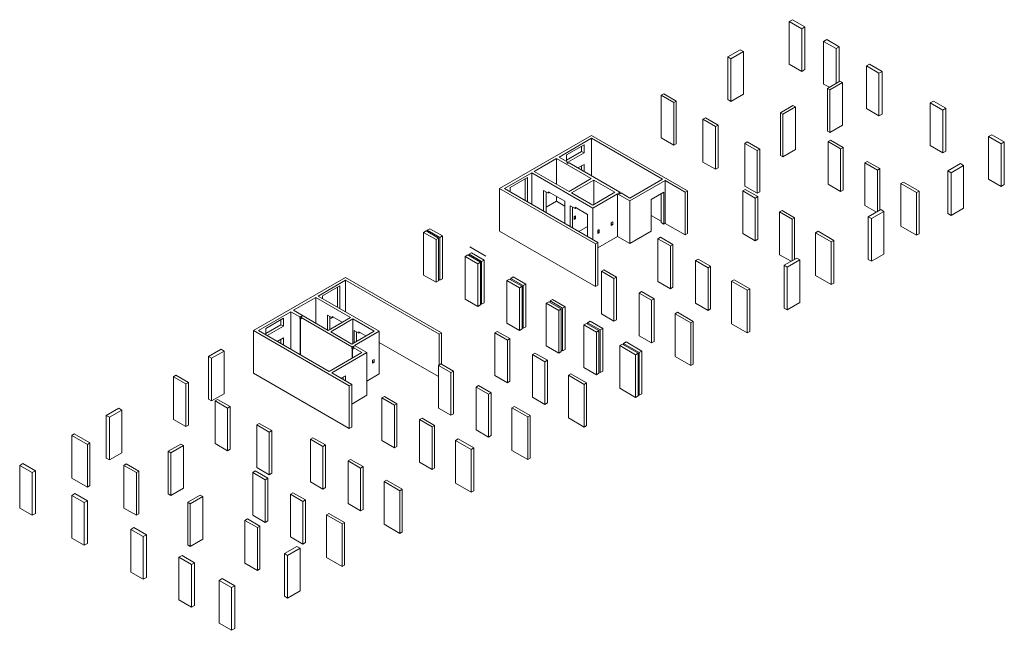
# Model space of a CAD drawing. Header units: millimetres. Extents: x -5551 to 49957, y 38804 to 73260.
import ezdxf

# ---------------------------------------------------------------- set-up
doc = ezdxf.new("R2010")
doc.units = ezdxf.units.MM
for name, color, linetype, lineweight in [('A-DETL-____-OTLN', 90, 'Continuous', 9), ('A-WALL-____-OTLN', 113, 'Continuous', 18), ('S-COLS-____-OTLN', 52, 'Continuous', 18)]:
    doc.layers.add(name, color=color, linetype=linetype, lineweight=lineweight)

msp = doc.modelspace()

# ---------------------------------------------------------------- linework, layer by layer
at = {"layer": 'A-DETL-____-OTLN'}
msp.add_line((20736, 59908), (19817, 60439), dxfattribs=at)
at = {"layer": 'A-WALL-____-OTLN'}
for p, q in [((21496, 63728), (26693, 66728)), ((26693, 66728), (32103, 63605)), ((26693, 66565), (24855, 65503)), ((25279, 65626), (26269, 66197)), ((26128, 65830), (26128, 66116)), ((26269, 66197), (26269, 65748)), ((30688, 64258), (26693, 66565)), ((26693, 64442), (26693, 66565)), ((24855, 65503), (25350, 65218)), ((25279, 65340), (26128, 65830)), ((25279, 65258), (25279, 65626)), ((26269, 65748), (25350, 65218)), ((26269, 65748), (26128, 65830)), ((24713, 65422), (23462, 64699)), ((26672, 64291), (24713, 65422)), ((24713, 65422), (24713, 63977)), ((25279, 65177), (25350, 65218)), ((25350, 65136), (25279, 65177)), ((25350, 65218), (25350, 65136)), ((25420, 65177), (25350, 65136)), ((25420, 65177), (28284, 63523)), ((25915, 64891), (26269, 65095)), ((26128, 64769), (26128, 65014)), ((26269, 65095), (26269, 64687)), ((23320, 64618), (21779, 63728)), ((26757, 62633), (23320, 64618)), ((23320, 64618), (23320, 62838)), ((23462, 64699), (25420, 63568)), ((22094, 63787), (23084, 64358)), ((22942, 63056), (22942, 64277)), ((23084, 64358), (23084, 62974)), ((25420, 63568), (26672, 64291)), ((26813, 64209), (25562, 63487)), ((26813, 62829), (26813, 64209)), ((28008, 63519), (26813, 64209)), ((28850, 63197), (30688, 64258)), ((30830, 64177), (28850, 63034)), ((31961, 63523), (30830, 64177)), ((30830, 61768), (30830, 64177)), ((21496, 61319), (21496, 63728)), ((26905, 60604), (21496, 63728)), ((21779, 63728), (27047, 60686)), ((22094, 63546), (22094, 63787)), ((23981, 62456), (23981, 63623)), ((23981, 63623), (24257, 63464)), ((24123, 63542), (24123, 62374)), ((24257, 63464), (24257, 63546)), ((24257, 63546), (25177, 63015)), ((24257, 63464), (24328, 63505)), ((24713, 63283), (24713, 63013)), ((25562, 63487), (26757, 62797)), ((26757, 62797), (28008, 63519)), ((28150, 63438), (26757, 62633)), ((28150, 61029), (28150, 63438)), ((28850, 63034), (28150, 63438)), ((28214, 63483), (28284, 63523)), ((28284, 63442), (28214, 63483)), ((28284, 63523), (28284, 63442)), ((28355, 63483), (28284, 63442)), ((28355, 63483), (28850, 63197)), ((30052, 63115), (30759, 63523)), ((30618, 61809), (30618, 63442)), ((30759, 63523), (30759, 61727)), ((31961, 63523), (32103, 63605)), ((31961, 61115), (31961, 63523)), ((32103, 63605), (32103, 61196)), ((24123, 62672), (24713, 63013)), ((24713, 63013), (25177, 62746)), ((25177, 63015), (25177, 61766)), ((25481, 61590), (25481, 62758)), ((25481, 62758), (25756, 62599)), ((28850, 60625), (28850, 63034)), ((30052, 61319), (30052, 63115)), ((25622, 62676), (25622, 61509)), ((25703, 62139), (25788, 62188)), ((25756, 62599), (25756, 62680)), ((25756, 62680), (26463, 62272)), ((25756, 62599), (25827, 62640)), ((25788, 62188), (25788, 62025)), ((26463, 62272), (26463, 61023)), ((26757, 62633), (26757, 60853)), ((30052, 62217), (30618, 61890)), ((25703, 61976), (25703, 62139)), ((25788, 62025), (25703, 62074)), ((25788, 62025), (25703, 61976)), ((27803, 61809), (27888, 61858)), ((27803, 61645), (27803, 61809)), ((27803, 61743), (27888, 61694)), ((27888, 61694), (27803, 61645)), ((27888, 61858), (27888, 61694)), ((30759, 61727), (30618, 61809)), ((30759, 61727), (30830, 61768)), ((30830, 61768), (31961, 61115)), ((21496, 61319), (26905, 58196)), ((25965, 61311), (26463, 61599)), ((27040, 61368), (27124, 61417)), ((27040, 61204), (27040, 61368)), ((27124, 61253), (27040, 61302)), ((27124, 61253), (27040, 61204)), ((27124, 61417), (27124, 61253)), ((28850, 60625), (30052, 61319)), ((32103, 61196), (31961, 61115)), ((26905, 60604), (27047, 60686)), ((26905, 58196), (26905, 60604)), ((27047, 60392), (28150, 61029)), ((27047, 60686), (27047, 58277)), ((28150, 61029), (28850, 60625)), ((7623, 55718), (12820, 58718)), ((12820, 58555), (11278, 57665)), ((12820, 58718), (18229, 55595)), ((18088, 55514), (12820, 58555)), ((12820, 58555), (12820, 56775)), ((11515, 57679), (12505, 58251)), ((12364, 57038), (12364, 58169)), ((12505, 58251), (12505, 56957)), ((27047, 58277), (26905, 58196)), ((11137, 57583), (9885, 56861)), ((13096, 56453), (11137, 57583)), ((11137, 57583), (11137, 56138)), ((11278, 57665), (14715, 55681)), ((11515, 57528), (11515, 57679)), ((9744, 56779), (7905, 55718)), ((9744, 56779), (9744, 54656)), ((10239, 56493), (9744, 56779)), ((9885, 56861), (11844, 55730)), ((8330, 55840), (9320, 56412)), ((9178, 56044), (9178, 56330)), ((9320, 56412), (9320, 55963)), ((10239, 56493), (10310, 56534)), ((10239, 56412), (10239, 56493)), ((10239, 56412), (10380, 56493)), ((10264, 56397), (10239, 56412)), ((10264, 56397), (10285, 56410)), ((10264, 54356), (10264, 56397)), ((10285, 56410), (10285, 54344)), ((10285, 56410), (10306, 56397)), ((10306, 56397), (10285, 56385)), ((10310, 56371), (10285, 56385)), ((10310, 56534), (10310, 56371)), ((10310, 56534), (10380, 56493)), ((13173, 54799), (10310, 56453)), ((11798, 55757), (11798, 56589)), ((11798, 56589), (12074, 56430)), ((11844, 55730), (13096, 56453)), ((11939, 56508), (11939, 55785)), ((12056, 56440), (11939, 56373)), ((13237, 56371), (11985, 55648)), ((12074, 56430), (12074, 56512)), ((12074, 56512), (12636, 56187)), ((12074, 56430), (12145, 56471)), ((13237, 54991), (13237, 56371)), ((14432, 55681), (13237, 56371)), ((13032, 52595), (7623, 55718)), ((7623, 55718), (7623, 53309)), ((7905, 55718), (11901, 53411)), ((8330, 55554), (9178, 56044)), ((8330, 55473), (8330, 55840)), ((9320, 55963), (8400, 55432)), ((9320, 55963), (9178, 56044)), ((11985, 55648), (13180, 54958)), ((13180, 54958), (14432, 55681)), ((13297, 55026), (13297, 55724)), ((13297, 55724), (13573, 55565)), ((14715, 55681), (13322, 54877)), ((13439, 55642), (13439, 55107)), ((13573, 55565), (13573, 55646)), ((13573, 55646), (13972, 55416)), ((13573, 55565), (13644, 55605)), ((14715, 53272), (14715, 55681)), ((18088, 55514), (18229, 55595)), ((18088, 53774), (18088, 55514)), ((18229, 55595), (18229, 53815)), ((8966, 55105), (9320, 55309)), ((9178, 54983), (9178, 55228)), ((9320, 55309), (9320, 54901)), ((14715, 55052), (18052, 53125)), ((11901, 53411), (13739, 54473)), ((14022, 54473), (12042, 53329)), ((13173, 54799), (13244, 54840)), ((13173, 54718), (13173, 54799)), ((13173, 54718), (13315, 54799)), ((13198, 54703), (13173, 54718)), ((13198, 54703), (13219, 54715)), ((13198, 54160), (13198, 54703)), ((13219, 54715), (13219, 54173)), ((13219, 54715), (13241, 54703)), ((13241, 54703), (13219, 54691)), ((13244, 54677), (13219, 54691)), ((13244, 54840), (13315, 54799)), ((13244, 54840), (13244, 54677)), ((13739, 54473), (13244, 54758)), ((13322, 54877), (14022, 54473)), ((14022, 54473), (14022, 52064)), ((14347, 54040), (14432, 54089)), ((14347, 53877), (14347, 54040)), ((14347, 53975), (14432, 53926)), ((14432, 53926), (14347, 53877)), ((14432, 54089), (14432, 53926)), ((7623, 53309), (13032, 50186)), ((12042, 53329), (13173, 52676)), ((12572, 53023), (12820, 53166)), ((12678, 52962), (12678, 53085)), ((12820, 53166), (12820, 52880)), ((14022, 52872), (14715, 53272)), ((13032, 52595), (13173, 52676)), ((13032, 50186), (13032, 52595)), ((13173, 52676), (13173, 50268)), ((13173, 51574), (14022, 52064)), ((13173, 50268), (13032, 50186))]:
    msp.add_line(p, q, dxfattribs=at)
at = {"layer": 'S-COLS-____-OTLN'}
for p, q in [((38007, 73260), (37830, 73158)), ((37830, 73158), (38537, 72750)), ((37830, 73158), (37830, 70749)), ((38714, 72852), (38007, 73260)), ((38537, 72750), (38714, 72852)), ((38537, 72750), (38537, 70341)), ((38714, 70443), (38714, 72852)), ((39948, 72139), (39771, 72037)), ((39771, 72037), (40478, 71629)), ((39771, 72037), (39771, 69629)), ((40655, 71731), (39948, 72139)), ((40478, 71629), (40655, 71731)), ((40478, 71629), (40478, 69666)), ((40655, 69768), (40655, 71731)), ((35072, 71566), (34365, 71158)), ((34365, 71158), (34542, 71056)), ((34365, 71158), (34365, 68749)), ((34542, 71056), (35249, 71464)), ((34542, 68647), (34542, 71056)), ((35249, 71464), (35072, 71566)), ((35249, 69055), (35249, 71464)), ((38537, 70341), (37830, 70749)), ((42356, 70749), (42179, 70647)), ((42179, 70647), (42886, 70239)), ((42179, 70647), (42179, 68239)), ((43063, 70341), (42356, 70749)), ((38714, 70443), (38537, 70341)), ((42886, 70239), (43063, 70341)), ((42886, 70239), (42886, 67830)), ((43063, 67933), (43063, 70341)), ((40093, 69443), (39771, 69629)), ((40694, 69790), (39987, 69382)), ((40128, 69300), (40835, 69708)), ((40835, 69708), (40694, 69790)), ((40835, 69708), (40835, 67300)), ((30759, 69076), (30618, 68994)), ((30618, 68994), (31325, 68586)), ((30618, 68994), (30618, 66585)), ((31466, 68667), (30759, 69076)), ((35249, 69055), (34542, 68647)), ((39987, 69382), (40128, 69300)), ((39987, 66973), (39987, 69382)), ((40128, 66891), (40128, 69300)), ((31325, 68586), (31466, 68667)), ((31325, 68586), (31325, 66177)), ((31466, 66259), (31466, 68667)), ((34542, 68647), (34365, 68749)), ((38039, 68420), (37332, 68012)), ((37473, 67930), (38180, 68339)), ((38180, 68339), (38039, 68420)), ((38180, 68339), (38180, 65930)), ((45962, 68667), (45785, 68565)), ((45785, 68565), (46492, 68157)), ((45785, 68565), (45785, 66157)), ((46669, 68259), (45962, 68667)), ((37332, 68012), (37473, 67930)), ((37332, 65603), (37332, 68012)), ((37473, 65522), (37473, 67930)), ((42886, 67830), (42179, 68239)), ((43063, 67933), (42886, 67830)), ((46492, 68157), (46669, 68259)), ((46492, 68157), (46492, 65748)), ((46669, 65850), (46669, 68259)), ((33110, 67718), (32969, 67637)), ((32969, 67637), (33676, 67228)), ((32969, 67637), (32969, 65228)), ((33817, 67310), (33110, 67718)), ((33676, 67228), (33817, 67310)), ((33676, 67228), (33676, 64820)), ((33817, 64901), (33817, 67310)), ((40835, 67300), (40128, 66891)), ((40128, 66891), (39987, 66973)), ((49250, 66769), (49073, 66667)), ((49073, 66667), (49780, 66259)), ((49073, 66667), (49073, 64258)), ((49957, 66361), (49250, 66769)), ((31325, 66177), (30618, 66585)), ((31466, 66259), (31325, 66177)), ((35461, 66361), (35320, 66279)), ((35320, 66279), (36027, 65871)), ((35320, 66279), (35320, 63870)), ((36169, 65953), (35461, 66361)), ((40164, 66463), (40022, 66381)), ((40022, 66381), (40729, 65973)), ((40022, 66381), (40022, 63973)), ((40871, 66055), (40164, 66463)), ((40729, 65973), (40871, 66055)), ((40871, 63646), (40871, 66055)), ((46492, 65748), (45785, 66157)), ((49780, 66259), (49957, 66361)), ((49780, 66259), (49780, 63850)), ((49957, 63952), (49957, 66361)), ((36027, 65871), (36169, 65953)), ((36027, 65871), (36027, 63462)), ((36169, 63544), (36169, 65953)), ((37473, 65522), (37332, 65603)), ((38180, 65930), (37473, 65522)), ((40729, 65973), (40729, 63564)), ((46669, 65850), (46492, 65748)), ((33676, 64820), (32969, 65228)), ((42235, 65267), (42094, 65185)), ((42094, 65185), (42801, 64777)), ((42094, 65185), (42094, 62776)), ((42943, 64858), (42235, 65267)), ((47482, 65136), (46775, 64728)), ((46952, 64626), (47659, 65034)), ((47659, 65034), (47482, 65136)), ((47659, 65034), (47659, 62625)), ((33817, 64901), (33676, 64820)), ((42801, 64777), (42943, 64858)), ((42801, 64777), (42801, 62433)), ((42943, 62515), (42943, 64858)), ((46775, 64728), (46952, 64626)), ((46775, 62319), (46775, 64728)), ((46952, 62217), (46952, 64626)), ((36027, 63462), (35320, 63870)), ((40729, 63564), (40022, 63973)), ((44265, 64095), (44123, 64013)), ((44123, 64013), (45007, 63503)), ((44123, 64013), (44123, 61605)), ((45149, 63585), (44265, 64095)), ((49780, 63850), (49073, 64258)), ((49957, 63952), (49780, 63850)), ((35355, 63687), (35214, 63605)), ((35214, 63605), (35921, 63197)), ((35214, 63605), (35214, 61196)), ((36062, 63278), (35355, 63687)), ((36169, 63544), (36027, 63462)), ((40871, 63646), (40729, 63564)), ((45007, 63503), (45149, 63585)), ((45007, 63503), (45007, 61094)), ((45149, 61176), (45149, 63585)), ((35921, 63197), (36062, 63278)), ((35921, 63197), (35921, 60788)), ((36062, 60870), (36062, 63278)), ((42745, 62401), (42094, 62776)), ((37427, 62491), (37286, 62409)), ((37286, 62409), (37993, 62001)), ((37286, 62409), (37286, 60000)), ((38134, 62082), (37427, 62491)), ((42992, 62544), (42285, 62135)), ((42462, 62033), (43169, 62442)), ((43169, 62442), (42992, 62544)), ((43169, 62442), (43169, 60033)), ((46952, 62217), (46775, 62319)), ((47659, 62625), (46952, 62217)), ((37993, 62001), (38134, 62082)), ((37993, 62001), (37993, 59657)), ((38134, 59739), (38134, 62082)), ((42285, 62135), (42462, 62033)), ((42285, 59727), (42285, 62135)), ((42462, 59625), (42462, 62033)), ((17359, 61339), (17218, 61258)), ((17218, 61258), (17925, 60849)), ((17218, 61258), (17218, 58849)), ((18067, 60931), (17359, 61339)), ((17572, 61462), (17430, 61380)), ((17430, 61380), (18137, 60972)), ((17430, 61380), (17430, 61298)), ((18279, 61054), (17572, 61462)), ((35921, 60788), (35214, 61196)), ((39457, 61319), (39315, 61237)), ((39315, 61237), (40199, 60727)), ((39315, 61237), (39315, 58829)), ((40340, 60809), (39457, 61319)), ((45007, 61094), (44123, 61605)), ((45149, 61176), (45007, 61094)), ((17925, 60849), (18067, 60931)), ((17925, 60849), (17925, 58441)), ((18067, 58522), (18067, 60931)), ((18137, 60972), (18279, 61054)), ((18137, 60972), (18137, 58563)), ((18279, 58645), (18279, 61054)), ((30568, 60980), (30427, 60898)), ((30427, 60898), (31134, 60490)), ((30427, 60898), (30427, 58490)), ((31275, 60572), (30568, 60980)), ((31134, 60490), (31275, 60572)), ((31275, 58163), (31275, 60572)), ((36062, 60870), (35921, 60788)), ((40199, 60727), (40340, 60809)), ((40199, 60727), (40199, 58318)), ((40340, 58400), (40340, 60809)), ((19711, 59982), (19569, 59900)), ((20418, 59574), (19711, 59982)), ((19923, 60104), (19781, 60023)), ((19781, 60023), (20488, 59614)), ((19781, 60023), (19781, 59941)), ((20630, 59696), (19923, 60104)), ((31134, 60490), (31134, 58081)), ((37936, 59625), (37286, 60000)), ((43169, 60033), (42462, 59625)), ((19569, 59900), (20276, 59492)), ((19569, 59900), (19569, 57492)), ((20276, 59492), (20418, 59574)), ((20276, 59492), (20276, 57083)), ((20418, 57165), (20418, 59574)), ((20488, 59614), (20630, 59696)), ((20488, 59614), (20488, 57206)), ((20630, 57287), (20630, 59696)), ((32690, 59755), (32548, 59674)), ((32548, 59674), (33255, 59265)), ((32548, 59674), (32548, 57265)), ((33397, 59347), (32690, 59755)), ((38254, 59808), (37547, 59400)), ((37547, 59400), (37724, 59298)), ((37547, 56991), (37547, 59400)), ((37724, 59298), (38431, 59706)), ((38431, 59706), (38254, 59808)), ((38431, 59706), (38431, 57298)), ((42462, 59625), (42285, 59727)), ((17925, 58441), (17218, 58849)), ((27386, 59143), (27245, 59061)), ((27245, 59061), (27952, 58653)), ((27245, 59061), (27245, 56653)), ((28093, 58735), (27386, 59143)), ((33255, 59265), (33397, 59347)), ((33255, 59265), (33255, 56857)), ((33397, 56938), (33397, 59347)), ((37724, 56889), (37724, 59298)), ((18067, 58522), (17925, 58441)), ((18137, 58563), (18067, 58604)), ((18279, 58645), (18137, 58563)), ((22062, 58624), (21920, 58543)), ((21920, 58543), (22627, 58135)), ((21920, 58543), (21920, 56134)), ((22769, 58216), (22062, 58624)), ((22274, 58747), (22132, 58665)), ((22132, 58665), (22840, 58257)), ((22132, 58665), (22132, 58584)), ((22981, 58339), (22274, 58747)), ((22840, 58257), (22981, 58339)), ((22981, 55930), (22981, 58339)), ((27952, 58653), (28093, 58735)), ((27952, 58653), (27952, 56244)), ((28093, 56326), (28093, 58735)), ((31134, 58081), (30427, 58490)), ((34719, 58584), (34578, 58502)), ((34578, 58502), (35461, 57992)), ((34578, 58502), (34578, 56093)), ((35603, 58073), (34719, 58584)), ((40199, 58318), (39315, 58829)), ((40340, 58400), (40199, 58318)), ((22627, 58135), (22769, 58216)), ((22627, 58135), (22627, 55726)), ((22769, 55808), (22769, 58216)), ((22840, 58257), (22840, 55848)), ((29508, 57918), (29366, 57837)), ((29366, 57837), (30073, 57428)), ((29366, 57837), (29366, 55428)), ((30215, 57510), (29508, 57918)), ((31275, 58163), (31134, 58081)), ((35461, 57992), (35603, 58073)), ((35461, 57992), (35461, 55583)), ((35603, 55665), (35603, 58073)), ((20276, 57083), (19569, 57492)), ((20488, 57206), (20418, 57247)), ((20630, 57287), (20488, 57206)), ((24275, 57347), (24134, 57265)), ((24134, 57265), (24841, 56857)), ((24134, 57265), (24134, 54856)), ((24982, 56938), (24275, 57347)), ((24487, 57469), (24346, 57387)), ((24346, 57387), (25053, 56979)), ((24346, 57387), (24346, 57306)), ((25194, 57061), (24487, 57469)), ((30073, 57428), (30215, 57510)), ((30073, 57428), (30073, 55020)), ((30215, 55101), (30215, 57510)), ((33255, 56857), (32548, 57265)), ((38431, 57298), (37724, 56889)), ((20418, 57165), (20276, 57083)), ((24841, 56857), (24982, 56938)), ((24841, 56857), (24841, 54448)), ((24982, 54530), (24982, 56938)), ((25053, 56979), (25194, 57061)), ((25053, 56979), (25053, 54571)), ((25194, 54652), (25194, 57061)), ((27952, 56244), (27245, 56653)), ((31537, 56747), (31396, 56665)), ((31396, 56665), (32279, 56155)), ((31396, 56665), (31396, 54256)), ((32421, 56236), (31537, 56747)), ((33397, 56938), (33255, 56857)), ((37724, 56889), (37547, 56991)), ((22627, 55726), (21920, 56134)), ((26396, 56122), (26255, 56040)), ((27103, 55714), (26396, 56122)), ((26608, 56244), (26467, 56163)), ((26467, 56163), (27174, 55754)), ((26467, 56163), (26467, 56081)), ((27316, 55836), (26608, 56244)), ((28093, 56326), (27952, 56244)), ((32279, 56155), (32421, 56236)), ((32279, 56155), (32279, 53746)), ((32421, 53828), (32421, 56236)), ((35461, 55583), (34578, 56093)), ((21376, 55673), (21234, 55591)), ((21234, 55591), (21942, 55183)), ((21234, 55591), (21234, 53183)), ((22083, 55265), (21376, 55673)), ((22769, 55808), (22627, 55726)), ((22840, 55848), (22769, 55889)), ((22981, 55930), (22840, 55848)), ((26255, 56040), (26962, 55632)), ((26255, 56040), (26255, 53632)), ((26962, 55632), (27103, 55714)), ((26962, 55632), (26962, 53223)), ((27103, 53305), (27103, 55714)), ((27174, 55754), (27316, 55836)), ((27174, 55754), (27174, 53346)), ((27316, 53427), (27316, 55836)), ((35603, 55665), (35461, 55583)), ((21942, 55183), (22083, 55265)), ((21942, 55183), (21942, 52774)), ((22083, 52856), (22083, 55265)), ((28638, 55073), (28496, 54991)), ((28496, 54991), (29380, 54481)), ((28496, 54991), (28496, 54909)), ((29522, 54562), (28638, 55073)), ((30073, 55020), (29366, 55428)), ((30215, 55101), (30073, 55020)), ((5798, 54664), (5091, 54256)), ((5268, 54154), (5975, 54562)), ((5975, 54562), (5798, 54664)), ((5975, 52154), (5975, 54562)), ((23497, 54448), (23356, 54366)), ((24204, 54040), (23497, 54448)), ((24841, 54448), (24134, 54856)), ((24982, 54530), (24841, 54448)), ((25053, 54571), (24982, 54611)), ((25194, 54652), (25053, 54571)), ((28426, 54950), (28284, 54869)), ((28284, 54869), (29168, 54358)), ((28284, 54869), (28284, 52460)), ((29310, 54440), (28426, 54950)), ((29168, 54358), (29310, 54440)), ((29310, 52031), (29310, 54440)), ((29380, 54481), (29522, 54562)), ((29380, 54481), (29380, 52072)), ((29522, 52154), (29522, 54562)), ((5091, 54256), (5268, 54154)), ((5091, 54256), (5091, 51848)), ((5268, 51745), (5268, 54154)), ((23356, 54366), (24063, 53958)), ((23356, 54366), (23356, 51958)), ((24063, 53958), (24204, 54040)), ((24063, 53958), (24063, 51550)), ((24204, 51631), (24204, 54040)), ((29168, 54358), (29168, 51950)), ((32279, 53746), (31396, 54256)), ((18194, 53836), (18052, 53754)), ((18052, 53754), (18760, 53346)), ((18052, 53754), (18052, 51345)), ((18901, 53427), (18194, 53836)), ((18760, 53346), (18901, 53427)), ((18760, 53346), (18760, 50937)), ((18901, 51019), (18901, 53427)), ((26962, 53223), (26255, 53632)), ((27103, 53305), (26962, 53223)), ((27174, 53346), (27103, 53387)), ((27316, 53427), (27174, 53346)), ((32421, 53828), (32279, 53746)), ((3253, 53195), (3111, 53113)), ((3111, 53113), (3818, 52705)), ((3111, 53113), (3111, 50704)), ((3960, 52787), (3253, 53195)), ((3818, 52705), (3960, 52787)), ((3960, 50378), (3960, 52787)), ((21942, 52774), (21234, 53183)), ((22083, 52856), (21942, 52774)), ((25527, 53276), (25385, 53195)), ((25385, 53195), (26269, 52684)), ((25385, 53195), (25385, 50786)), ((26410, 52766), (25527, 53276)), ((26269, 52684), (26410, 52766)), ((26410, 50357), (26410, 52766)), ((3818, 52705), (3818, 50296)), ((20315, 52611), (20174, 52529)), ((20174, 52529), (20881, 52121)), ((20174, 52529), (20174, 50121)), ((21022, 52203), (20315, 52611)), ((20881, 52121), (21022, 52203)), ((21022, 49794), (21022, 52203)), ((26269, 52684), (26269, 50276)), ((29168, 51950), (28284, 52460)), ((5268, 51745), (5091, 51848)), ((5975, 52154), (5268, 51745)), ((5604, 51837), (5462, 51756)), ((5462, 51756), (6170, 51347)), ((5462, 51756), (5462, 49347)), ((6311, 51429), (5604, 51837)), ((15012, 51999), (14870, 51917)), ((14870, 51917), (15578, 51509)), ((14870, 51917), (14870, 49508)), ((15719, 51590), (15012, 51999)), ((20881, 52121), (20881, 49712)), ((24063, 51550), (23356, 51958)), ((24204, 51631), (24063, 51550)), ((29310, 52031), (29168, 51950)), ((29380, 52072), (29310, 52113)), ((29522, 52154), (29380, 52072)), ((35, 51337), (-672, 50929)), ((-495, 50827), (212, 51235)), ((212, 51235), (35, 51337)), ((212, 51235), (212, 48826)), ((6170, 51347), (6311, 51429)), ((6170, 51347), (6170, 48939)), ((6311, 49020), (6311, 51429)), ((15578, 51509), (15719, 51590)), ((15578, 51509), (15578, 49100)), ((15719, 49182), (15719, 51590)), ((18760, 50937), (18052, 51345)), ((22345, 51439), (22203, 51358)), ((22203, 51358), (23087, 50847)), ((22203, 51358), (22203, 48949)), ((23228, 50929), (22345, 51439)), ((-672, 50929), (-495, 50827)), ((-672, 48520), (-672, 50929)), ((-495, 48418), (-495, 50827)), ((3818, 50296), (3111, 50704)), ((17133, 50774), (16992, 50692)), ((16992, 50692), (17699, 50284)), ((16992, 50692), (16992, 48284)), ((17840, 50366), (17133, 50774)), ((18901, 51019), (18760, 50937)), ((23087, 50847), (23228, 50929)), ((23087, 50847), (23087, 48439)), ((23228, 48520), (23228, 50929)), ((26269, 50276), (25385, 50786)), ((3960, 50378), (3818, 50296)), ((7955, 50480), (7814, 50398)), ((7814, 50398), (8521, 49990)), ((7814, 50398), (7814, 47990)), ((8662, 50072), (7955, 50480)), ((8521, 49990), (8662, 50072)), ((8521, 49990), (8521, 47581)), ((8662, 47663), (8662, 50072)), ((17699, 50284), (17840, 50366)), ((17699, 50284), (17699, 47875)), ((17840, 47957), (17840, 50366)), ((20881, 49712), (20174, 50121)), ((26410, 50357), (26269, 50276)), ((-2475, 49888), (-2616, 49806)), ((-2616, 49806), (-1732, 49296)), ((-2616, 49806), (-2616, 47398)), ((-1591, 49378), (-2475, 49888)), ((10981, 49672), (10840, 49590)), ((10840, 49590), (11547, 49182)), ((10840, 49590), (10840, 47181)), ((11688, 49263), (10981, 49672)), ((15578, 49100), (14870, 49508)), ((19163, 49602), (19021, 49521)), ((19021, 49521), (19905, 49010)), ((19021, 49521), (19021, 47112)), ((20046, 49092), (19163, 49602)), ((21022, 49794), (20881, 49712)), ((-1732, 49296), (-1591, 49378)), ((-1732, 49296), (-1732, 46887)), ((-1591, 46969), (-1591, 49378)), ((3535, 49316), (2828, 48908)), ((2828, 48908), (2970, 48826)), ((2828, 46499), (2828, 48908)), ((2970, 48826), (3677, 49235)), ((3677, 49235), (3535, 49316)), ((3677, 49235), (3677, 46826)), ((6170, 48939), (5462, 49347)), ((6311, 49020), (6170, 48939)), ((11547, 49182), (11688, 49263)), ((11547, 49182), (11547, 46773)), ((11688, 46855), (11688, 49263)), ((15719, 49182), (15578, 49100)), ((19905, 49010), (20046, 49092)), ((19905, 49010), (19905, 46602)), ((20046, 46683), (20046, 49092)), ((23087, 48439), (22203, 48949)), ((-495, 48418), (-672, 48520)), ((212, 48826), (-495, 48418)), ((2970, 46418), (2970, 48826)), ((13103, 48447), (12961, 48365)), ((12961, 48365), (13668, 47957)), ((12961, 48365), (12961, 45957)), ((13810, 48039), (13103, 48447)), ((23228, 48520), (23087, 48439)), ((-5374, 48214), (-5551, 48112)), ((-5551, 48112), (-4844, 47704)), ((-5551, 48112), (-5551, 45703)), ((-4667, 47806), (-5374, 48214)), ((-4844, 47704), (-4667, 47806)), ((-4667, 45397), (-4667, 47806)), ((460, 48194), (318, 48112)), ((318, 48112), (1025, 47704)), ((318, 48112), (318, 45703)), ((1167, 47785), (460, 48194)), ((1025, 47704), (1167, 47785)), ((1167, 45377), (1167, 47785)), ((7729, 47794), (7587, 47712)), ((8436, 47385), (7729, 47794)), ((8521, 47581), (7814, 47990)), ((13668, 47957), (13810, 48039)), ((13668, 47957), (13668, 45548)), ((13810, 45630), (13810, 48039)), ((17699, 47875), (16992, 48284)), ((17840, 47957), (17699, 47875)), ((-4844, 47704), (-4844, 45295)), ((-1732, 46887), (-2616, 47398)), ((1025, 47704), (1025, 45295)), ((7587, 47712), (8294, 47304)), ((7587, 47712), (7587, 45303)), ((8294, 47304), (8436, 47385)), ((8294, 47304), (8294, 44895)), ((8436, 44977), (8436, 47385)), ((8662, 47663), (8521, 47581)), ((15132, 47275), (14991, 47194)), ((14991, 47194), (15875, 46683)), ((14991, 47194), (14991, 44785)), ((16016, 46765), (15132, 47275)), ((-1591, 46969), (-1732, 46887)), ((3677, 46826), (2970, 46418)), ((11547, 46773), (10840, 47181)), ((11688, 46855), (11547, 46773)), ((15875, 46683), (16016, 46765)), ((15875, 46683), (15875, 44275)), ((16016, 44356), (16016, 46765)), ((19905, 46602), (19021, 47112)), ((20046, 46683), (19905, 46602)), ((-2440, 46520), (-2616, 46418)), ((-2616, 46418), (-1909, 46010)), ((-2616, 46418), (-2616, 44009)), ((-1732, 46112), (-2440, 46520)), ((-1909, 46010), (-1732, 46112)), ((-1732, 43703), (-1732, 46112)), ((2970, 46418), (2828, 46499)), ((4632, 46438), (3924, 46030)), ((4066, 45948), (4773, 46357)), ((4773, 46357), (4632, 46438)), ((4773, 46357), (4773, 43948)), ((9850, 46569), (9709, 46487)), ((9709, 46487), (10416, 46079)), ((9709, 46487), (9709, 44079)), ((10557, 46161), (9850, 46569)), ((10416, 46079), (10557, 46161)), ((10416, 46079), (10416, 43670)), ((10557, 43752), (10557, 46161)), ((-4844, 45295), (-5551, 45703)), ((-1909, 46010), (-1909, 43601)), ((1025, 45295), (318, 45703)), ((3924, 46030), (4066, 45948)), ((3924, 43621), (3924, 46030)), ((4066, 43540), (4066, 45948)), ((13668, 45548), (12961, 45957)), ((13810, 45630), (13668, 45548)), ((-4667, 45397), (-4844, 45295)), ((1167, 45377), (1025, 45295)), ((7283, 45087), (7142, 45005)), ((7142, 45005), (7849, 44597)), ((7142, 45005), (7142, 42597)), ((7990, 44679), (7283, 45087)), ((8294, 44895), (7587, 45303)), ((8436, 44977), (8294, 44895)), ((11879, 45397), (11738, 45316)), ((11738, 45316), (12622, 44805)), ((11738, 45316), (11738, 42907)), ((12763, 44887), (11879, 45397)), ((884, 44601), (707, 44499)), ((707, 44499), (1414, 44091)), ((707, 44499), (707, 42090)), ((1591, 44193), (884, 44601)), ((7849, 44597), (7990, 44679)), ((7849, 44597), (7849, 42188)), ((7990, 42270), (7990, 44679)), ((12622, 44805), (12763, 44887)), ((12622, 44805), (12622, 42397)), ((12763, 42478), (12763, 44887)), ((15875, 44275), (14991, 44785)), ((-1909, 43601), (-2616, 44009)), ((1414, 44091), (1591, 44193)), ((1414, 44091), (1414, 41682)), ((1591, 41784), (1591, 44193)), ((4773, 43948), (4066, 43540)), ((10416, 43670), (9709, 44079)), ((16016, 44356), (15875, 44275)), ((-1732, 43703), (-1909, 43601)), ((4066, 43540), (3924, 43621)), ((10076, 43540), (9369, 43131)), ((9546, 43029), (10253, 43438)), ((10253, 43438), (10076, 43540)), ((10253, 41029), (10253, 43438)), ((10557, 43752), (10416, 43670)), ((3606, 43029), (3429, 42927)), ((3429, 42927), (4137, 42519)), ((3429, 42927), (3429, 40519)), ((4313, 42621), (3606, 43029)), ((9369, 43131), (9546, 43029)), ((9369, 43131), (9369, 40723)), ((9546, 40621), (9546, 43029)), ((12622, 42397), (11738, 42907)), ((4137, 42519), (4313, 42621)), ((4137, 42519), (4137, 40110)), ((4313, 40212), (4313, 42621)), ((7849, 42188), (7142, 42597)), ((7990, 42270), (7849, 42188)), ((12763, 42478), (12622, 42397)), ((1414, 41682), (707, 42090)), ((1591, 41784), (1414, 41682)), ((5869, 41723), (5692, 41621)), ((6576, 41315), (5869, 41723)), ((5692, 41621), (6399, 41213)), ((5692, 41621), (5692, 39212)), ((6399, 41213), (6576, 41315)), ((6399, 41213), (6399, 38804)), ((6576, 38906), (6576, 41315)), ((9546, 40621), (9369, 40723)), ((10253, 41029), (9546, 40621)), ((4137, 40110), (3429, 40519)), ((4313, 40212), (4137, 40110)), ((6399, 38804), (5692, 39212)), ((6576, 38906), (6399, 38804))]:
    msp.add_line(p, q, dxfattribs=at)

doc.saveas('drawing.dxf')
